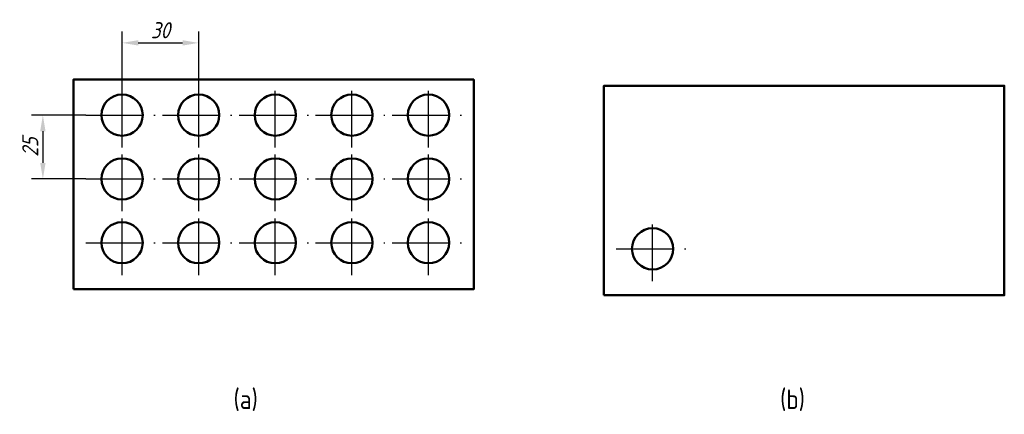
# Model space of a CAD drawing. Header units: millimetres. Extents: x 48 to 434, y 112 to 266.
import ezdxf

# ---------------------------------------------------------------- set-up
doc = ezdxf.new("R2010")
doc.units = ezdxf.units.MM
doc.header["$LTSCALE"] = 0.5
doc.header["$PDMODE"] = 3
doc.linetypes.add('CENTER', pattern=[50.8, 31.75, -6.35, 6.35, -6.35])
doc.layers.add('尺寸层', color=221, linetype='Continuous')
doc.layers.add('点划线', color=7, linetype='CENTER')
doc.layers.add('粗实线', color=7, linetype='Continuous', lineweight=50)
doc.styles.add('工程字体（斜）', font='gbeitc.shx', dxfattribs={"bigfont": 'gbcbig.shx'})
doc.styles.add('工程字体（直）', font='gbenor.shx', dxfattribs={"bigfont": 'gbcbig.shx'})
doc.dimstyles.new('gb35', dxfattribs={"dimscale": 1.8, "dimtxt": 3.5, "dimasz": 3.5, "dimexe": 2.5, "dimexo": 0, "dimgap": 1, "dimtad": 1, "dimdsep": 46, "dimtxsty": '工程字体（斜）', "dimcen": 0, "dimadec": 0, "dimazin": 0, "dimtfac": 1, "dimtmove": 0, "dimatfit": 3, "dimfxl": 0, "dimarcsym": 0})

# ---------------------------------------------------------------- blocks, each defined once
blk = doc.blocks.new('*D3')
at = {"layer": 'Defpoints', "color": 0, "ltscale": 1.4}
for p in [(118.25, 257.23), (88.25, 236.98), (118.25, 236.98)]:
    blk.add_point(p, dxfattribs=at)
at = {"layer": '尺寸层', "color": 0, "lineweight": -2, "ltscale": 1.4}
for p, q in [((88.25, 236.98), (88.25, 261.73)), ((118.25, 236.98), (118.25, 261.73)), ((94.55, 257.23), (111.95, 257.23))]:
    blk.add_line(p, q, dxfattribs=at)
at = {"layer": '尺寸层', "color": 0, "ltscale": 1.4}
for points in [[(94.55, 258.28), (94.55, 256.18), (88.25, 257.23)], [(111.95, 258.28), (111.95, 256.18), (118.25, 257.23)]]:
    blk.add_solid(points, dxfattribs=at)
at = {"layer": '尺寸层', "color": 0, "ltscale": 1.4, "insert": (103.25, 262.18), "char_height": 6.3, "attachment_point": 5, "style": '工程字体（斜）'}
blk.add_mtext('30', dxfattribs=at)
blk = doc.blocks.new('*D4')
at = {"layer": 'Defpoints', "color": 0, "ltscale": 1.4}
for p in [(74.05, 228.9), (57.23, 203.9), (74.05, 203.9)]:
    blk.add_point(p, dxfattribs=at)
at = {"layer": '尺寸层', "color": 0, "lineweight": -2, "ltscale": 1.4}
for p, q in [((74.05, 228.9), (52.73, 228.9)), ((57.23, 222.6), (57.23, 210.2)), ((74.05, 203.9), (52.73, 203.9))]:
    blk.add_line(p, q, dxfattribs=at)
at = {"layer": '尺寸层', "color": 0, "ltscale": 1.4}
for points in [[(56.18, 222.6), (58.28, 222.6), (57.23, 228.9)], [(56.18, 210.2), (58.28, 210.2), (57.23, 203.9)]]:
    blk.add_solid(points, dxfattribs=at)
at = {"layer": '尺寸层', "color": 0, "ltscale": 1.4, "insert": (52.28, 216.4), "char_height": 6.3, "attachment_point": 5, "rotation": 90, "style": '工程字体（斜）'}
blk.add_mtext('25', dxfattribs=at)

msp = doc.modelspace()

# ---------------------------------------------------------------- linework, layer by layer
at = {"layer": '点划线', "ltscale": 1.4}
for p, q in [((88.251, 216.224), (88.251, 240.623)), ((118.251, 216.224), (118.251, 240.623)), ((148.251, 216.224), (148.251, 240.623)), ((178.251, 216.224), (178.251, 240.623)), ((208.251, 216.224), (208.251, 240.623)), ((74.046, 228.904), (101.214, 228.904)), ((104.046, 228.904), (131.214, 228.904)), ((134.046, 228.904), (161.214, 228.904)), ((164.046, 228.904), (191.214, 228.904)), ((194.046, 228.904), (221.214, 228.904)), ((88.251, 191.224), (88.251, 215.623)), ((118.251, 191.224), (118.251, 215.623)), ((148.251, 191.224), (148.251, 215.623)), ((178.251, 191.224), (178.251, 215.623)), ((208.251, 191.224), (208.251, 215.623)), ((74.046, 203.904), (101.214, 203.904)), ((104.046, 203.904), (131.214, 203.904)), ((134.046, 203.904), (161.214, 203.904)), ((164.046, 203.904), (191.214, 203.904)), ((194.046, 203.904), (221.214, 203.904)), ((88.251, 166.224), (88.251, 190.623)), ((118.251, 166.224), (118.251, 190.623)), ((148.251, 166.224), (148.251, 190.623)), ((178.251, 166.224), (178.251, 190.623)), ((208.251, 166.224), (208.251, 190.623)), ((296.021, 163.829), (296.021, 188.227)), ((74.046, 178.904), (101.214, 178.904)), ((104.046, 178.904), (131.214, 178.904)), ((134.046, 178.904), (161.214, 178.904)), ((164.046, 178.904), (191.214, 178.904)), ((194.046, 178.904), (221.214, 178.904)), ((281.815, 176.508), (308.983, 176.508))]:
    msp.add_line(p, q, dxfattribs=at)
at = {"layer": '粗实线', "ltscale": 1.4}
for points in [[(69.195, 160.694), (226.001, 160.694), (226.001, 242.845), (69.195, 242.845)], [(276.964, 158.298), (433.77, 158.298), (433.77, 240.45), (276.964, 240.45)]]:
    msp.add_lwpolyline(points, close=True, dxfattribs=at)
for centre in [(88.251, 228.904), (118.251, 228.904), (148.251, 228.904), (178.251, 228.904), (208.251, 228.904), (88.251, 203.904), (118.251, 203.904), (148.251, 203.904), (178.251, 203.904), (208.251, 203.904), (88.251, 178.904), (118.251, 178.904), (148.251, 178.904), (178.251, 178.904), (208.251, 178.904), (296.021, 176.508)]:
    msp.add_circle(centre, 8.074, dxfattribs=at)

# ---------------------------------------------------------------- texts
at = {"layer": '尺寸层', "ltscale": 1.4, "style": '工程字体（直）'}
for s, p in [('(a)', (131.893, 113.712)), ('(b)', (345.96, 113.712))]:
    msp.add_text(s, height=7.7, dxfattribs=at).set_placement(p)

# ---------------------------------------------------------------- dimensions: what is measured, and where the dimension line sits
at = {"layer": '尺寸层', "ltscale": 1.4}
dim = msp.add_linear_dim(base=(118.251, 257.235), p1=(88.251, 236.978), p2=(118.251, 236.978), dimstyle='gb35', dxfattribs=at)
dim.commit()
dim.dimension.update_dxf_attribs({"geometry": '*D3', "text_midpoint": (103.251, 262.185)})
dim = msp.add_linear_dim(base=(57.232, 203.904), p1=(74.046, 228.904), p2=(74.046, 203.904), angle=90, dimstyle='gb35', dxfattribs=at)
dim.commit()
dim.dimension.update_dxf_attribs({"geometry": '*D4', "text_midpoint": (52.282, 216.404)})

doc.saveas('drawing.dxf')
